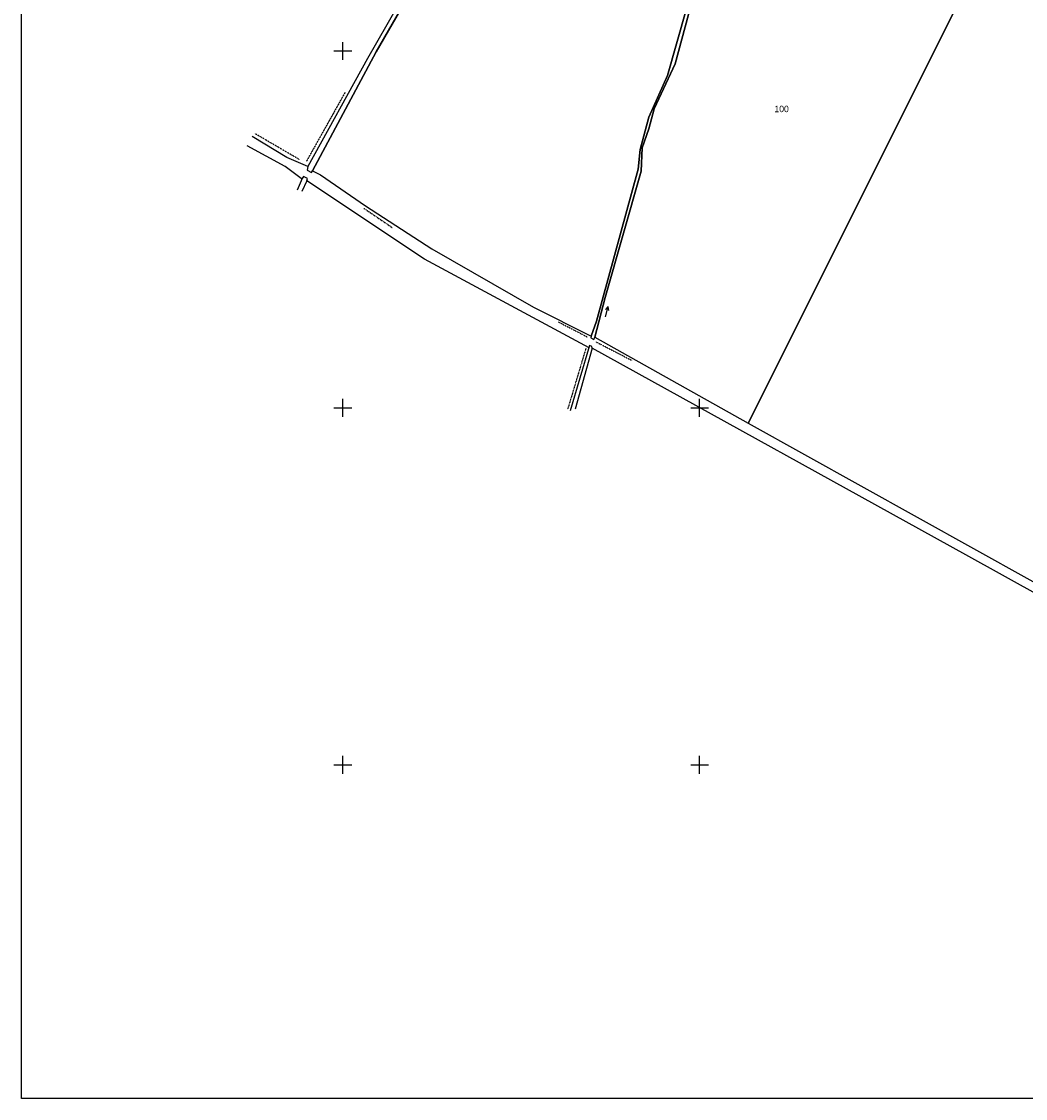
# Model space of a CAD drawing. Header units: metres. Extents: x 14620 to 16512, y -20587 to -19322.
# Tile 1 of 9: x 14620 to 15183, y -20587 to -19984. Entities that reach past the tile are written whole.
import ezdxf

# ---------------------------------------------------------------- set-up
doc = ezdxf.new("R2010")
doc.units = ezdxf.units.M
doc.linetypes.add('CONTINUA', pattern=[0])
doc.linetypes.add('TRATTO-PUNTO', pattern=[0.4, 0.15, -0.125, 0, -0.125])
for name, color, linetype in [('CONFINE', 3, 'CONTINUA'), ('LINEEVARIE', 6, 'CONTINUA'), ('PARTICELLE', 7, 'CONTINUA'), ('SIMBOLI', 6, 'CONTINUA')]:
    doc.layers.add(name, color=color, linetype=linetype)

# ---------------------------------------------------------------- blocks, each defined once
blk = doc.blocks.new('3', base_point=(5, 5))
at = {"layer": 'SIMBOLI'}
for p, q in [((5, 0), (5, 10)), ((0, 5), (10, 5))]:
    blk.add_line(p, q, dxfattribs=at)
blk = doc.blocks.new('6', base_point=(8, 5))
at = {"layer": 'SIMBOLI'}
for p in [(2, 5), (6, 6), (6, 4)]:
    blk.add_line(p, (8, 5), dxfattribs=at)

msp = doc.modelspace()

# ---------------------------------------------------------------- linework, layer by layer
at = {"layer": 'CONFINE'}
msp.add_lwpolyline([(14852.972, -19936.005), (14813.798, -20004.236), (14780.518, -20064.797), (14780.117, -20066.789), (14782.412, -20068.085), (14783.111, -20067.188), (14787.501, -20069.48), (14812.741, -20086.718), (14849.852, -20110.931), (14906.92, -20143.615), (14939.147, -20159.858), (14938.946, -20160.755), (14940.742, -20161.652), (14941.242, -20160.357), (15027.205, -20208.555), (15248.133, -20331.55)], dxfattribs=at)
at = {"layer": 'LINEEVARIE', "color": 2}
msp.add_lwpolyline([(14620, -20587), (14620, -19322), (16512, -19322), (16512, -20587), (14620, -20587)], dxfattribs=at)
at = {"layer": 'LINEEVARIE', "linetype": 'TRATTO-PUNTO'}
for points in [[(14801.408, -20023.061), (14779.722, -20061.709)], [(14775.63, -20060.812), (14750.688, -20046.263)], [(14811.841, -20088.212), (14827.703, -20098.974)], [(14920.887, -20151.886), (14937.05, -20160.257)], [(14936.247, -20166.632), (14926.042, -20200.799)], [(14941.739, -20162.947), (14962.193, -20173.51)]]:
    msp.add_lwpolyline(points, dxfattribs=at)
at = {"layer": 'LINEEVARIE'}
for points in [[(14777.419, -20071.969), (14767.742, -20064.795), (14746.391, -20053.136)], [(14780.518, -20064.797), (14768.644, -20059.715), (14749.19, -20047.857)], [(14779.913, -20072.766), (14780.214, -20071.571), (14777.919, -20070.276), (14777.219, -20071.571), (14774.52, -20077.946)], [(14779.913, -20072.766), (14777.114, -20078.743)], [(14938.144, -20166.433), (14845.756, -20116.609), (14779.913, -20072.766)], [(14939.741, -20166.533), (14939.642, -20165.636), (14938.245, -20165.038), (14927.439, -20201.596)], [(14939.741, -20166.533), (14930.234, -20200.799)], [(15402.872, -20423.622), (15368.052, -20403.693), (15149.257, -20282.423), (14939.741, -20166.533)]]:
    msp.add_lwpolyline(points, dxfattribs=at)
at = {"layer": 'PARTICELLE'}
for points in [[(15024.206, -19871.456), (15019.191, -19885.727), (15016.488, -19896.087), (15012.182, -19916.208), (15004.48, -19939.916), (14986.266, -20007.254), (14974.571, -20032.455), (14971.568, -20043.611), (14967.868, -20054.369), (14967.16, -20067.319), (14947.047, -20138.243), (14941.242, -20160.357), (15027.205, -20208.555), (15157.143, -19948.502), (15137.58, -19937.378), (15116.676, -19925.491), (15116.747, -19925.364), (15024.206, -19871.456)], [(15248.133, -20331.55), (15371.297, -20081.997), (15330.871, -20058.914), (15335.446, -20051.144), (15218.746, -19983.492), (15205.119, -19975.603), (15157.143, -19948.502), (15027.205, -20208.555), (15248.133, -20331.55)]]:
    msp.add_lwpolyline(points, close=True, dxfattribs=at)
for points in [[(14852.972, -19936.005), (14813.798, -20004.236), (14780.518, -20064.797), (14780.117, -20066.789), (14782.412, -20068.085), (14783.111, -20067.188), (14783.111, -20067.188), (14818.691, -20000.551), (14865.56, -19919.272)], [(14865.56, -19919.272), (14818.691, -20000.551), (14783.111, -20067.188), (14787.501, -20069.48), (14812.741, -20086.718), (14849.852, -20110.931), (14906.92, -20143.615), (14939.147, -20159.858), (14939.147, -20159.858), (14942.247, -20151.392), (14965.464, -20066.323), (14966.669, -20055.266), (14971.473, -20037.136), (14982.07, -20013.828), (15002.983, -19939.916)], [(15002.983, -19939.916), (14982.07, -20013.828), (14971.473, -20037.136), (14966.669, -20055.266), (14965.464, -20066.323), (14942.247, -20151.392), (14939.147, -20159.858), (14938.946, -20160.755), (14940.742, -20161.652), (14941.242, -20160.357), (14947.047, -20138.243), (14967.16, -20067.319), (14967.868, -20054.369), (14971.568, -20043.611), (14974.571, -20032.455), (14986.266, -20007.254), (15004.48, -19939.916)]]:
    msp.add_lwpolyline(points, dxfattribs=at)

# ---------------------------------------------------------------- block references
at = {"layer": 'SIMBOLI'}
for p in [(14800, -20000), (14800, -20200), (15000, -20200), (14800, -20400), (15000, -20400)]:
    msp.add_blockref('3', p, dxfattribs=at)
at = {"layer": 'SIMBOLI', "rotation": 74.776}
msp.add_blockref('6', (14948.74, -20143.224), dxfattribs=at)

# ---------------------------------------------------------------- texts
at = {"layer": 'PARTICELLE', "color": 7}
msp.add_text('100', height=3.6, dxfattribs=at).set_placement((15041.927, -20034.311))

doc.saveas('drawing.dxf')
